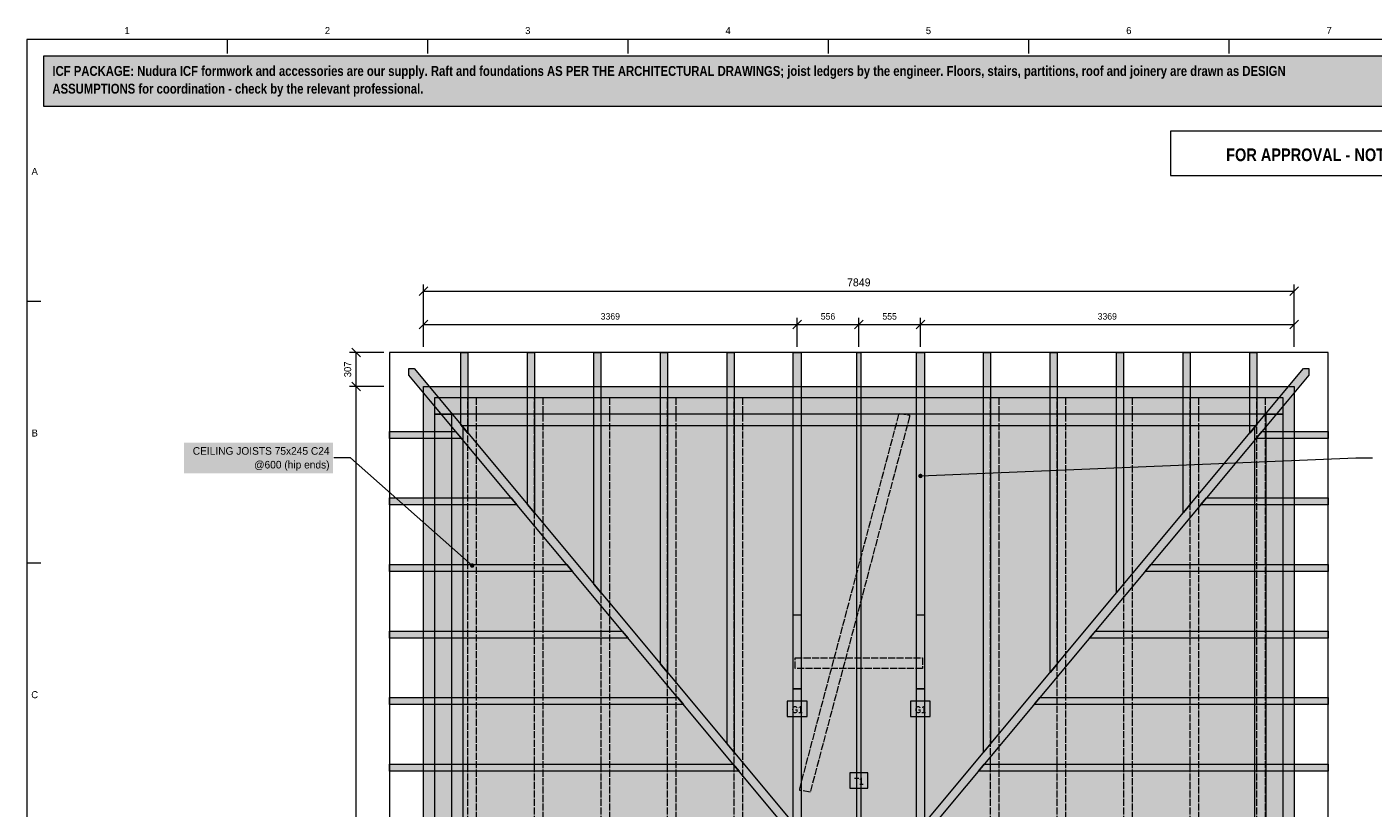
# Model space of a CAD drawing. Header units: millimetres. Extents: x 17 to 413, y 4 to 292.
# Tile 2 of 3: x 20 to 263, y 151 to 292. Entities that reach past the tile are written whole.
import ezdxf
from ezdxf.enums import TextEntityAlignment as Align

# ---------------------------------------------------------------- set-up
doc = ezdxf.new("R2010")
doc.units = ezdxf.units.MM
doc.linetypes.add('DASHED', pattern=[1.524, 1.27, -0.254])
for name, color, linetype in [('FILL-C_6B451A', 7, 'Continuous'), ('FILL-C_A61F1A', 7, 'Continuous'), ('FILL-C_B27326', 7, 'Continuous'), ('FILL-LIGHT', 7, 'Continuous'), ('FILL-TIMBER', 7, 'Continuous'), ('FILL-WHITE', 7, 'Continuous'), ('LINE-C_6B451A', 7, 'Continuous'), ('LINE-C_8C66A6-DASH', 7, 'DASHED'), ('LINE-C_A61F1A', 7, 'Continuous'), ('LINE-C_B27326', 7, 'Continuous'), ('LINE-C_B27326-DASH', 7, 'DASHED'), ('LINE-GREY', 7, 'Continuous'), ('LINE-INK', 7, 'Continuous'), ('LINE-RED', 7, 'Continuous'), ('LINE-STEEL_GREY', 7, 'Continuous'), ('LINE-TLS_BLUE', 7, 'Continuous'), ('TEXT-C_6B451A', 7, 'Continuous'), ('TEXT-C_A61F1A', 7, 'Continuous'), ('TEXT-C_B27326', 7, 'Continuous'), ('TEXT-INK', 7, 'Continuous'), ('TEXT-RED', 7, 'Continuous'), ('TEXT-STEEL_GREY', 7, 'Continuous')]:
    doc.layers.add(name, color=color, linetype=linetype)
doc.styles.add('OpenSansCondensed-Bold', font='OpenSansCondensed-Bold.ttf')

msp = doc.modelspace()

# ---------------------------------------------------------------- hatches: boundary and pattern name
at = {"layer": 'FILL-C_6B451A', "true_color": 0x6b451a}
h = msp.add_hatch(color=256, dxfattribs=at)
h.dxf.hatch_style = 1
h.paths.add_polyline_path([(169.65, 146.75), (169.65, 233.63), (170.35, 233.63), (170.35, 146.75)])
h = msp.add_hatch(color=256, dxfattribs=at)
h.dxf.hatch_style = 1
h.paths.add_polyline_path([(169.65, 68.04), (169.65, 225.46), (170.35, 225.46), (170.35, 68.04)])
at = {"layer": 'FILL-C_A61F1A', "true_color": 0xa61f1a}
h = msp.add_hatch(color=256, dxfattribs=at)
h.dxf.hatch_style = 1
h.paths.add_polyline_path([(158.18, 146.75), (158.18, 233.63), (159.58, 233.63), (159.58, 146.75)])
h = msp.add_hatch(color=256, dxfattribs=at)
h.dxf.hatch_style = 1
h.paths.add_polyline_path([(180.42, 146.75), (180.42, 233.63), (181.82, 233.63), (181.82, 146.75)])
h = msp.add_hatch(color=256, dxfattribs=at)
h.dxf.hatch_style = 1
h.paths.add_polyline_path([(158.18, 68.04), (158.18, 225.46), (159.58, 225.46), (159.58, 68.04)])
h = msp.add_hatch(color=256, dxfattribs=at)
h.dxf.hatch_style = 1
h.paths.add_polyline_path([(180.42, 68.04), (180.42, 225.46), (181.82, 225.46), (181.82, 68.04)])
h = msp.add_hatch(color=256, dxfattribs=at)
h.dxf.hatch_style = 1
h.paths.add_polyline_path([(181.52, 211.34), (181.5, 211.45), (181.46, 211.54), (181.4, 211.62), (181.32, 211.69), (181.22, 211.73), (181.12, 211.74), (181.01, 211.73), (180.92, 211.69), (180.83, 211.62), (180.77, 211.54), (180.73, 211.45), (180.72, 211.34), (180.73, 211.24), (180.77, 211.14), (180.83, 211.06), (180.92, 211), (181.01, 210.96), (181.12, 210.94), (181.22, 210.96), (181.32, 211), (181.4, 211.06), (181.46, 211.14), (181.5, 211.24)])
h = msp.add_hatch(color=256, dxfattribs=at)
h.dxf.hatch_style = 1
h.paths.add_polyline_path([(158.18, 172.98), (158.18, 186.3), (159.58, 186.3), (159.58, 172.98)])
h = msp.add_hatch(color=256, dxfattribs=at)
h.dxf.hatch_style = 1
h.paths.add_polyline_path([(180.42, 172.98), (180.42, 186.3), (181.82, 186.3), (181.82, 172.98)])
h = msp.add_hatch(color=256, dxfattribs=at)
h.dxf.hatch_style = 1
h.paths.add_polyline_path([(158.18, 146.75), (158.18, 172.98), (159.58, 172.98), (159.58, 146.75)])
h = msp.add_hatch(color=256, dxfattribs=at)
h.dxf.hatch_style = 1
h.paths.add_polyline_path([(180.42, 146.75), (180.42, 172.98), (181.82, 172.98), (181.82, 146.75)])
at = {"layer": 'FILL-C_B27326', "true_color": 0xb27326}
h = msp.add_hatch(color=256, dxfattribs=at)
h.dxf.hatch_style = 1
h.paths.add_polyline_path([(100.68, 195.19), (100.67, 195.3), (100.63, 195.39), (100.57, 195.48), (100.48, 195.54), (100.39, 195.58), (100.28, 195.59), (100.18, 195.58), (100.08, 195.54), (100, 195.48), (99.94, 195.39), (99.9, 195.3), (99.88, 195.19), (99.9, 195.09), (99.94, 194.99), (100, 194.91), (100.08, 194.85), (100.18, 194.81), (100.28, 194.79), (100.39, 194.81), (100.48, 194.85), (100.57, 194.91), (100.63, 194.99), (100.67, 195.09)])
at = {"layer": 'FILL-LIGHT', "true_color": 0xbfd9f2}
h = msp.add_hatch(color=256, dxfattribs=at)
h.dxf.hatch_style = 1
h.paths.add_polyline_path([(158.18, 146.42), (92.77, 224.81), (88.84, 229.52), (88.84, 230.69), (89.82, 230.69), (158.18, 148.76)])
h = msp.add_hatch(color=256, dxfattribs=at)
h.dxf.hatch_style = 1
h.paths.add_polyline_path([(182.09, 146.75), (181.82, 147.08), (181.82, 148.76), (250.18, 230.69), (251.16, 230.69), (251.16, 229.52), (247.23, 224.81)])
at = {"layer": 'FILL-LIGHT', "true_color": 0xdedee0}
h = msp.add_hatch(color=256, dxfattribs=at)
h.dxf.hatch_style = 1
h.paths.add_polyline_path([(91.51, 227.49), (91.51, 227.49), (248.49, 227.49), (248.49, 227.49), (248.49, 227.49), (248.49, 66.01), (248.49, 66.01), (248.49, 66.01), (91.51, 66.01), (91.51, 66.01), (91.51, 66.01), (91.51, 227.49)])
h.paths.add_polyline_path([(98.62, 73.13), (98.62, 73.13), (98.62, 73.13), (98.62, 73.13), (98.62, 73.13), (98.62, 73.13), (98.62, 73.12), (98.62, 73.12), (98.62, 73.12), (98.62, 73.12), (98.62, 73.12), (98.63, 73.12), (98.63, 73.12), (98.63, 73.12), (98.63, 73.12), (98.63, 73.12), (98.63, 73.12), (241.37, 73.12), (241.37, 73.12), (241.37, 73.12), (241.37, 73.12), (241.37, 73.12), (241.37, 73.12), (241.38, 73.12), (241.38, 73.12), (241.38, 73.12), (241.38, 73.12), (241.38, 73.12), (241.38, 73.13), (241.38, 73.13), (241.38, 73.13), (241.38, 73.13), (241.38, 73.13), (241.38, 73.13), (241.38, 220.37), (241.38, 220.37), (241.38, 220.37), (241.38, 220.37), (241.38, 220.37), (241.38, 220.37), (241.38, 220.38), (241.38, 220.38), (241.38, 220.38), (241.38, 220.38), (241.38, 220.38), (241.37, 220.38), (241.37, 220.38), (241.37, 220.38), (241.37, 220.38), (241.37, 220.38), (241.37, 220.38), (98.63, 220.38), (98.63, 220.38), (98.63, 220.38), (98.63, 220.38), (98.63, 220.38), (98.63, 220.38), (98.62, 220.38), (98.62, 220.38), (98.62, 220.38), (98.62, 220.38), (98.62, 220.38), (98.62, 220.37), (98.62, 220.37), (98.62, 220.37), (98.62, 220.37), (98.62, 220.37), (98.62, 220.37)], flags=0)
at = {"layer": 'FILL-TIMBER', "true_color": 0xedd6a8}
h = msp.add_hatch(color=256, dxfattribs=at)
h.dxf.hatch_style = 1
h.paths.add_polyline_path([(99.51, 219.07), (98.25, 220.58), (98.25, 233.63), (99.51, 233.63)])
h = msp.add_hatch(color=256, dxfattribs=at)
h.dxf.hatch_style = 1
h.paths.add_polyline_path([(111.51, 204.69), (110.25, 206.2), (110.25, 233.63), (111.51, 233.63)])
h = msp.add_hatch(color=256, dxfattribs=at)
h.dxf.hatch_style = 1
h.paths.add_polyline_path([(123.51, 190.31), (122.25, 191.82), (122.25, 233.63), (123.51, 233.63)])
h = msp.add_hatch(color=256, dxfattribs=at)
h.dxf.hatch_style = 1
h.paths.add_polyline_path([(135.51, 175.93), (134.25, 177.44), (134.25, 233.63), (135.51, 233.63)])
h = msp.add_hatch(color=256, dxfattribs=at)
h.dxf.hatch_style = 1
h.paths.add_polyline_path([(147.51, 161.55), (146.25, 163.06), (146.25, 233.63), (147.51, 233.63)])
h = msp.add_hatch(color=256, dxfattribs=at)
h.dxf.hatch_style = 1
h.paths.add_polyline_path([(192.49, 161.55), (192.49, 233.63), (193.75, 233.63), (193.75, 163.06)])
h = msp.add_hatch(color=256, dxfattribs=at)
h.dxf.hatch_style = 1
h.paths.add_polyline_path([(204.49, 175.93), (204.49, 233.63), (205.75, 233.63), (205.75, 177.44)])
h = msp.add_hatch(color=256, dxfattribs=at)
h.dxf.hatch_style = 1
h.paths.add_polyline_path([(216.49, 190.31), (216.49, 233.63), (217.75, 233.63), (217.75, 191.82)])
h = msp.add_hatch(color=256, dxfattribs=at)
h.dxf.hatch_style = 1
h.paths.add_polyline_path([(228.49, 204.69), (228.49, 233.63), (229.75, 233.63), (229.75, 206.2)])
h = msp.add_hatch(color=256, dxfattribs=at)
h.dxf.hatch_style = 1
h.paths.add_polyline_path([(240.49, 219.07), (240.49, 233.63), (241.75, 233.63), (241.75, 220.58)])
at = {"layer": 'FILL-TIMBER', "true_color": 0xf2e0b2}
h = msp.add_hatch(color=256, dxfattribs=at)
h.dxf.hatch_style = 1
h.paths.add_polyline_path([(93.54, 222.46), (93.54, 225.46), (246.46, 225.46), (246.46, 222.46)])
h = msp.add_hatch(color=256, dxfattribs=at)
h.dxf.hatch_style = 1
h.paths.add_polyline_path([(93.54, 71.04), (93.54, 222.46), (96.54, 222.46), (96.54, 71.04)])
h = msp.add_hatch(color=256, dxfattribs=at)
h.dxf.hatch_style = 1
h.paths.add_polyline_path([(243.46, 71.04), (243.46, 222.46), (246.46, 222.46), (246.46, 71.04)])
at = {"layer": 'FILL-TIMBER', "true_color": 0xedd6a8}
h = msp.add_hatch(color=256, dxfattribs=at)
h.dxf.hatch_style = 1
h.paths.add_polyline_path([(85.37, 218.12), (85.37, 219.38), (97.3, 219.38), (98.35, 218.12)])
h = msp.add_hatch(color=256, dxfattribs=at)
h.dxf.hatch_style = 1
h.paths.add_polyline_path([(241.65, 218.12), (242.7, 219.38), (254.63, 219.38), (254.63, 218.12)])
h = msp.add_hatch(color=256, dxfattribs=at)
h.dxf.hatch_style = 1
h.paths.add_polyline_path([(85.37, 206.12), (85.37, 207.38), (107.31, 207.38), (108.36, 206.12)])
h = msp.add_hatch(color=256, dxfattribs=at)
h.dxf.hatch_style = 1
h.paths.add_polyline_path([(231.64, 206.12), (232.69, 207.38), (254.63, 207.38), (254.63, 206.12)])
h = msp.add_hatch(color=256, dxfattribs=at)
h.dxf.hatch_style = 1
h.paths.add_polyline_path([(85.37, 194.12), (85.37, 195.38), (117.33, 195.38), (118.38, 194.12)])
h = msp.add_hatch(color=256, dxfattribs=at)
h.dxf.hatch_style = 1
h.paths.add_polyline_path([(221.62, 194.12), (222.67, 195.38), (254.63, 195.38), (254.63, 194.12)])
h = msp.add_hatch(color=256, dxfattribs=at)
h.dxf.hatch_style = 1
h.paths.add_polyline_path([(85.37, 182.12), (85.37, 183.38), (127.34, 183.38), (128.39, 182.12)])
h = msp.add_hatch(color=256, dxfattribs=at)
h.dxf.hatch_style = 1
h.paths.add_polyline_path([(211.61, 182.12), (212.66, 183.38), (254.63, 183.38), (254.63, 182.12)])
h = msp.add_hatch(color=256, dxfattribs=at)
h.dxf.hatch_style = 1
h.paths.add_polyline_path([(85.37, 170.12), (85.37, 171.38), (137.35, 171.38), (138.4, 170.12)])
h = msp.add_hatch(color=256, dxfattribs=at)
h.dxf.hatch_style = 1
h.paths.add_polyline_path([(201.6, 170.12), (202.65, 171.38), (254.63, 171.38), (254.63, 170.12)])
h = msp.add_hatch(color=256, dxfattribs=at)
h.dxf.hatch_style = 1
h.paths.add_polyline_path([(85.37, 158.12), (85.37, 159.38), (147.37, 159.38), (148.42, 158.12)])
h = msp.add_hatch(color=256, dxfattribs=at)
h.dxf.hatch_style = 1
h.paths.add_polyline_path([(191.58, 158.12), (192.63, 159.38), (254.63, 159.38), (254.63, 158.12)])
at = {"layer": 'FILL-WHITE', "true_color": 0xfff5f0}
h = msp.add_hatch(color=256, dxfattribs=at)
h.dxf.hatch_style = 1
h.paths.add_polyline_path([(23, 278), (307, 278), (307, 287), (23, 287)])
at = {"layer": 'FILL-WHITE', "true_color": 0xffffff}
h = msp.add_hatch(color=256, dxfattribs=at)
h.dxf.hatch_style = 1
h.paths.add_polyline_path([(48.35, 211.79), (75.17, 211.79), (75.17, 217.34), (48.35, 217.34)])
h = msp.add_hatch(color=256, dxfattribs=at)
h.dxf.hatch_style = 1
h.paths.add_polyline_path([(157.11, 167.98), (160.67, 167.98), (160.67, 170.74), (157.11, 170.74)])
h = msp.add_hatch(color=256, dxfattribs=at)
h.dxf.hatch_style = 1
h.paths.add_polyline_path([(179.33, 167.98), (182.89, 167.98), (182.89, 170.74), (179.33, 170.74)])
h = msp.add_hatch(color=256, dxfattribs=at)
h.dxf.hatch_style = 1
h.paths.add_polyline_path([(168.38, 155.06), (171.64, 155.06), (171.64, 157.82), (168.38, 157.82)])

# ---------------------------------------------------------------- linework, layer by layer
at = {"layer": 'LINE-C_6B451A', "lineweight": 5}
for points in [[(99.51, 219.07), (98.25, 220.58), (98.25, 233.63), (99.51, 233.63)], [(111.51, 204.69), (110.25, 206.2), (110.25, 233.63), (111.51, 233.63)], [(123.51, 190.31), (122.25, 191.82), (122.25, 233.63), (123.51, 233.63)], [(135.51, 175.93), (134.25, 177.44), (134.25, 233.63), (135.51, 233.63)], [(147.51, 161.55), (146.25, 163.06), (146.25, 233.63), (147.51, 233.63)], [(169.65, 146.75), (169.65, 233.63), (170.35, 233.63), (170.35, 146.75)], [(192.49, 161.55), (192.49, 233.63), (193.75, 233.63), (193.75, 163.06)], [(204.49, 175.93), (204.49, 233.63), (205.75, 233.63), (205.75, 177.44)], [(216.49, 190.31), (216.49, 233.63), (217.75, 233.63), (217.75, 191.82)], [(228.49, 204.69), (228.49, 233.63), (229.75, 233.63), (229.75, 206.2)], [(240.49, 219.07), (240.49, 233.63), (241.75, 233.63), (241.75, 220.58)], [(169.65, 68.04), (169.65, 225.46), (170.35, 225.46), (170.35, 68.04)], [(85.37, 218.12), (85.37, 219.38), (97.3, 219.38), (98.35, 218.12)], [(241.65, 218.12), (242.7, 219.38), (254.63, 219.38), (254.63, 218.12)], [(85.37, 206.12), (85.37, 207.38), (107.31, 207.38), (108.36, 206.12)], [(231.64, 206.12), (232.69, 207.38), (254.63, 207.38), (254.63, 206.12)], [(85.37, 194.12), (85.37, 195.38), (117.33, 195.38), (118.38, 194.12)], [(221.62, 194.12), (222.67, 195.38), (254.63, 195.38), (254.63, 194.12)], [(85.37, 182.12), (85.37, 183.38), (127.34, 183.38), (128.39, 182.12)], [(211.61, 182.12), (212.66, 183.38), (254.63, 183.38), (254.63, 182.12)], [(85.37, 170.12), (85.37, 171.38), (137.35, 171.38), (138.4, 170.12)], [(201.6, 170.12), (202.65, 171.38), (254.63, 171.38), (254.63, 170.12)], [(85.37, 158.12), (85.37, 159.38), (147.37, 159.38), (148.42, 158.12)], [(168.38, 155.06), (171.64, 155.06), (171.64, 157.82), (168.38, 157.82)], [(191.58, 158.12), (192.63, 159.38), (254.63, 159.38), (254.63, 158.12)]]:
    msp.add_lwpolyline(points, close=True, dxfattribs=at)
at = {"layer": 'LINE-C_8C66A6-DASH', "lineweight": 5}
for points in [[(161.23, 154.33), (159.34, 154.67), (159.34, 154.92), (177.27, 222.63), (179.16, 222.29), (179.16, 222.04)], [(158.53, 176.62), (158.53, 178.56), (181.47, 178.56), (181.47, 176.62)]]:
    msp.add_lwpolyline(points, close=True, dxfattribs=at)
at = {"layer": 'LINE-C_A61F1A', "lineweight": 5}
for p, q in [((181.12, 211.34), (259.63, 214.63)), ((259.63, 214.63), (262.63, 214.63))]:
    msp.add_line(p, q, dxfattribs=at)
for points in [[(158.18, 146.75), (158.18, 233.63), (159.58, 233.63), (159.58, 146.75)], [(180.42, 146.75), (180.42, 233.63), (181.82, 233.63), (181.82, 146.75)], [(158.18, 68.04), (158.18, 225.46), (159.58, 225.46), (159.58, 68.04)], [(180.42, 68.04), (180.42, 225.46), (181.82, 225.46), (181.82, 68.04)], [(158.18, 172.98), (158.18, 186.3), (159.58, 186.3), (159.58, 172.98)], [(180.42, 172.98), (180.42, 186.3), (181.82, 186.3), (181.82, 172.98)], [(158.18, 146.75), (158.18, 172.98), (159.58, 172.98), (159.58, 146.75)], [(180.42, 146.75), (180.42, 172.98), (181.82, 172.98), (181.82, 146.75)], [(157.11, 167.98), (160.67, 167.98), (160.67, 170.74), (157.11, 170.74)], [(179.33, 167.98), (182.89, 167.98), (182.89, 170.74), (179.33, 170.74)]]:
    msp.add_lwpolyline(points, close=True, dxfattribs=at)
at = {"layer": 'LINE-C_B27326', "lineweight": 5}
for p, q in [((78.37, 214.63), (75.37, 214.63)), ((100.28, 195.19), (78.37, 214.63))]:
    msp.add_line(p, q, dxfattribs=at)
for points in [[(93.54, 222.46), (93.54, 225.46), (246.46, 225.46), (246.46, 222.46)], [(93.54, 71.04), (93.54, 222.46), (96.54, 222.46), (96.54, 71.04)], [(243.46, 71.04), (243.46, 222.46), (246.46, 222.46), (246.46, 71.04)]]:
    msp.add_lwpolyline(points, close=True, dxfattribs=at)
at = {"layer": 'LINE-C_B27326-DASH', "lineweight": 5}
for points in [[(99.53, 68.04), (99.53, 225.46), (101.03, 225.46), (101.03, 68.04)], [(111.53, 68.04), (111.53, 225.46), (113.03, 225.46), (113.03, 68.04)], [(123.53, 68.04), (123.53, 225.46), (125.03, 225.46), (125.03, 68.04)], [(135.53, 68.04), (135.53, 225.46), (137.03, 225.46), (137.03, 68.04)], [(147.53, 68.04), (147.53, 225.46), (149.03, 225.46), (149.03, 68.04)], [(193.77, 68.04), (193.77, 225.46), (195.27, 225.46), (195.27, 68.04)], [(205.77, 68.04), (205.77, 225.46), (207.27, 225.46), (207.27, 68.04)], [(217.77, 68.04), (217.77, 225.46), (219.27, 225.46), (219.27, 68.04)], [(229.77, 68.04), (229.77, 225.46), (231.27, 225.46), (231.27, 68.04)], [(241.77, 68.04), (241.77, 225.46), (243.27, 225.46), (243.27, 68.04)]]:
    msp.add_lwpolyline(points, close=True, dxfattribs=at)
at = {"layer": 'LINE-GREY', "lineweight": 5}
msp.add_lwpolyline([(91.51, 227.49), (91.51, 227.49), (248.49, 227.49), (248.49, 227.49), (248.49, 227.49), (248.49, 66.01), (248.49, 66.01), (248.49, 66.01), (91.51, 66.01), (91.51, 66.01), (91.51, 66.01), (91.51, 227.49)], close=True, dxfattribs=at)
msp.add_lwpolyline([(241.38, 73.13), (241.38, 220.37), (241.38, 220.37), (241.38, 220.37), (241.38, 220.37), (241.38, 220.37), (241.38, 220.37), (241.38, 220.38), (241.38, 220.38), (241.38, 220.38), (241.38, 220.38), (241.38, 220.38), (241.37, 220.38), (241.37, 220.38), (241.37, 220.38), (241.37, 220.38), (241.37, 220.38), (241.37, 220.38), (98.63, 220.38), (98.63, 220.38), (98.63, 220.38), (98.63, 220.38), (98.63, 220.38), (98.63, 220.38), (98.62, 220.38), (98.62, 220.38), (98.62, 220.38), (98.62, 220.38), (98.62, 220.38), (98.62, 220.37), (98.62, 220.37), (98.62, 220.37), (98.62, 220.37), (98.62, 220.37), (98.62, 220.37), (98.62, 73.13)], dxfattribs=at)
at = {"layer": 'LINE-INK', "lineweight": 5}
for p, q in [((56.12, 290), (56.12, 287.5)), ((92.25, 290), (92.25, 287.5)), ((128.38, 290), (128.38, 287.5)), ((164.5, 290), (164.5, 287.5)), ((200.62, 290), (200.62, 287.5)), ((236.75, 290), (236.75, 287.5)), ((90.73, 243.85), (92.29, 245.41)), ((91.51, 234.63), (91.51, 245.83)), ((247.71, 243.85), (249.27, 245.41)), ((248.49, 234.63), (248.49, 245.83)), ((20, 242.83), (22.5, 242.83)), ((91.51, 244.63), (248.49, 244.63)), ((90.73, 237.85), (92.29, 239.41)), ((91.51, 234.63), (91.51, 239.83)), ((91.51, 238.63), (248.49, 238.63)), ((158.11, 237.85), (159.67, 239.41)), ((158.89, 234.63), (158.89, 239.83)), ((169.23, 237.85), (170.79, 239.41)), ((170.01, 234.63), (170.01, 239.83)), ((180.33, 237.85), (181.89, 239.41)), ((181.11, 234.63), (181.11, 239.83)), ((247.71, 237.85), (249.27, 239.41)), ((248.49, 234.63), (248.49, 239.83)), ((84.37, 233.63), (78.17, 233.63)), ((80.15, 232.85), (78.59, 234.41)), ((79.37, 59.87), (79.37, 233.63)), ((80.15, 226.71), (78.59, 228.27)), ((84.37, 227.49), (78.17, 227.49)), ((20, 195.67), (22.5, 195.67))]:
    msp.add_line(p, q, dxfattribs=at)
msp.add_lwpolyline([(20, 7), (413, 7), (413, 290), (20, 290)], close=True, dxfattribs=at)
at = {"layer": 'LINE-RED', "lineweight": 5}
for points in [[(23, 278), (307, 278), (307, 287), (23, 287)], [(226.21, 265.5), (303, 265.5), (303, 273.5), (226.21, 273.5)]]:
    msp.add_lwpolyline(points, close=True, dxfattribs=at)
at = {"layer": 'LINE-STEEL_GREY', "lineweight": 5}
msp.add_lwpolyline([(254.63, 59.87), (254.63, 233.63), (85.37, 233.63), (85.37, 59.87)], close=True, dxfattribs=at)
at = {"layer": 'LINE-TLS_BLUE', "lineweight": 5}
for points in [[(158.18, 146.42), (92.77, 224.81), (88.84, 229.52), (88.84, 230.69), (89.82, 230.69), (158.18, 148.76)], [(182.09, 146.75), (181.82, 147.08), (181.82, 148.76), (250.18, 230.69), (251.16, 230.69), (251.16, 229.52), (247.23, 224.81)]]:
    msp.add_lwpolyline(points, close=True, dxfattribs=at)

# ---------------------------------------------------------------- texts
at = {"layer": 'TEXT-C_6B451A', "style": 'OpenSansCondensed-Bold'}
msp.add_text('T1', height=1.27, dxfattribs=at).set_placement((170.01, 155.66), align=Align.CENTER)
at = {"layer": 'TEXT-C_A61F1A', "style": 'OpenSansCondensed-Bold'}
for p in [(158.89, 168.58), (181.11, 168.58)]:
    msp.add_text('G1', height=1.27, dxfattribs=at).set_placement(p, align=Align.CENTER)
at = {"layer": 'TEXT-C_B27326'}
for s, p in [('CEILING JOISTS 75x245 C24', (74.57, 215.17)), ('@600 (hip ends)', (74.57, 212.69))]:
    msp.add_text(s, height=1.3716, dxfattribs=at).set_placement(p, align=Align.RIGHT)
at = {"layer": 'TEXT-INK', "style": 'OpenSansCondensed-Bold'}
for s, p in [('ICF PACKAGE: Nudura ICF formwork and accessories are our supply. Raft and foundations AS PER THE ARCHITECTURAL DRAWINGS; joist ledgers by the engineer. Floors, stairs, partitions, roof and joinery are drawn as DESIGN', (24.6, 283.47)), ('ASSUMPTIONS for coordination - check by the relevant professional.', (24.6, 280.27))]:
    msp.add_text(s, height=1.778, dxfattribs=at).set_placement(p)
at = {"layer": 'TEXT-INK'}
for s, height, p in [('7849', 1.422, (170, 245.53)), ('3369', 1.168, (125.2, 239.53)), ('556', 1.168, (164.45, 239.53)), ('555', 1.168, (175.56, 239.53)), ('3369', 1.168, (214.8, 239.53))]:
    msp.add_text(s, height=height, dxfattribs=at).set_placement(p, align=Align.CENTER)
msp.add_text('307', height=1.27, rotation=90, dxfattribs=at).set_placement((78.47, 230.56), align=Align.CENTER)
at = {"layer": 'TEXT-RED', "style": 'OpenSansCondensed-Bold'}
msp.add_text('FOR APPROVAL - NOT FOR CONSTRUCTION', height=2.286, dxfattribs=at).set_placement((264.6, 268.1), align=Align.CENTER)
at = {"layer": 'TEXT-STEEL_GREY'}
for s, p in [('1', (38.06, 291)), ('2', (74.19, 291)), ('3', (110.31, 291)), ('4', (146.44, 291)), ('5', (182.56, 291)), ('6', (218.69, 291)), ('7', (254.81, 291)), ('A', (21.4, 265.62)), ('B', (21.4, 218.45)), ('C', (21.4, 171.28))]:
    msp.add_text(s, height=1.27, dxfattribs=at).set_placement(p, align=Align.CENTER)

doc.saveas('drawing.dxf')
